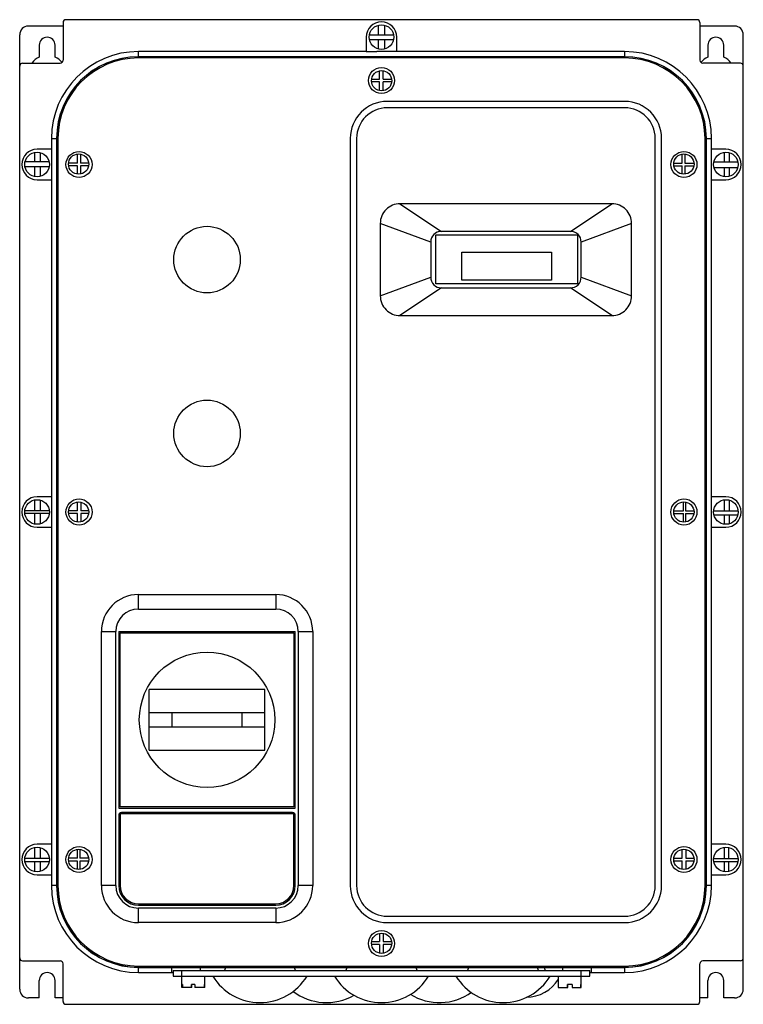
# Model space of a CAD drawing. Header units: millimetres. Extents: x 34 to 284, y 55 to 395.
import ezdxf

# ---------------------------------------------------------------- set-up
doc = ezdxf.new("R2010")
doc.units = ezdxf.units.MM
doc.header["$LTSCALE"] = 29.133641
doc.layers.get('0').update_dxf_attribs({"linetype": 'CONTINUOUS'})

msp = doc.modelspace()

# ---------------------------------------------------------------- linework, layer by layer
at = {"color": 7, "linetype": 'Continuous'}
for p, q in [((267.55, 394.56), (49.55, 394.56)), ((48.55, 392.36), (36.55, 392.36)), ((48.55, 393.56), (48.55, 380.56)), ((157.52, 389.39), (157.52, 392.68)), ((159.69, 389.39), (159.69, 392.66)), ((268.55, 393.56), (268.55, 380.56)), ((280.55, 392.36), (268.55, 392.36)), ((33.55, 59.76), (33.55, 389.36)), ((153.3, 388.56), (153.3, 383.56)), ((154.39, 389.39), (162.72, 389.39)), ((162.7, 387.64), (154.41, 387.64)), ((157.52, 384.44), (157.52, 387.64)), ((159.69, 384.47), (159.69, 387.64)), ((163.8, 383.55), (163.8, 388.56)), ((283.55, 59.76), (283.55, 389.36)), ((40.3, 385.76), (40.3, 381.65)), ((45.8, 381.65), (45.8, 385.76)), ((271.3, 385.76), (271.3, 381.65)), ((276.8, 381.65), (276.8, 385.76)), ((74.55, 381.79), (74.55, 383.56)), ((153.3, 383.56), (74.55, 383.56)), ((242.55, 381.79), (74.55, 381.79)), ((74.55, 381.34), (74.55, 381.77)), ((242.55, 381.77), (74.55, 381.77)), ((242.55, 381.34), (74.55, 381.34)), ((153.3, 383.56), (156.95, 383.56)), ((163.8, 383.55), (156.95, 383.55)), ((242.55, 383.56), (163.8, 383.56)), ((242.55, 383.56), (242.55, 381.79)), ((242.55, 381.77), (242.55, 381.34)), ((34.55, 379.56), (47.55, 379.56)), ((282.55, 379.56), (269.55, 379.56)), ((155.15, 374.04), (157.87, 374.04)), ((157.87, 374.04), (157.87, 376.91)), ((159.14, 374.04), (159.14, 376.95)), ((159.14, 374.04), (162.06, 374.04)), ((157.87, 373.07), (155.13, 373.07)), ((157.87, 370.07), (157.87, 373.07)), ((159.14, 370.03), (159.14, 373.07)), ((162.08, 373.07), (159.14, 373.07)), ((242.55, 366.34), (160.55, 366.34)), ((242.55, 364.14), (160.55, 364.14)), ((44.55, 353.56), (44.55, 349.81)), ((44.55, 353.56), (46.33, 353.56)), ((46.33, 353.56), (46.33, 95.56)), ((46.35, 353.56), (46.35, 95.56)), ((46.35, 353.56), (46.78, 353.56)), ((46.78, 353.56), (46.78, 95.56)), ((147.77, 353.56), (147.77, 95.56)), ((149.97, 353.56), (149.97, 95.56)), ((253.13, 95.56), (253.13, 353.56)), ((255.33, 95.56), (255.33, 353.56)), ((270.33, 95.56), (270.33, 353.56)), ((270.33, 353.56), (270.76, 353.56)), ((270.76, 95.56), (270.76, 353.56)), ((270.78, 95.56), (270.78, 353.56)), ((270.78, 353.56), (272.55, 353.56)), ((272.55, 349.81), (272.55, 353.56)), ((38.74, 345.52), (38.74, 348.73)), ((44.56, 349.81), (39.55, 349.81)), ((40.6, 348.68), (40.6, 345.52)), ((44.56, 349.81), (44.56, 339.31)), ((53.56, 345.06), (53.56, 348.19)), ((54.52, 348.16), (54.52, 345.06)), ((262.41, 345.06), (262.41, 348.16)), ((263.32, 348.2), (263.32, 345.06)), ((272.55, 339.31), (272.55, 349.81)), ((277.55, 349.81), (272.55, 349.81)), ((277.06, 345.52), (277.06, 348.78)), ((278.62, 348.68), (278.62, 345.52)), ((43.73, 343.77), (35.38, 343.77)), ((43.69, 345.52), (35.41, 345.52)), ((38.74, 340.39), (38.74, 343.77)), ((40.6, 343.77), (40.6, 340.44)), ((53.56, 345.06), (50.44, 345.06)), ((53.56, 344.12), (50.47, 344.12)), ((53.56, 341.23), (53.56, 344.12)), ((57.4, 345.06), (54.52, 345.06)), ((54.52, 344.12), (54.52, 341.26)), ((57.37, 344.12), (54.52, 344.12)), ((259.55, 345.06), (262.41, 345.06)), ((259.58, 344.1), (262.41, 344.1)), ((262.41, 341.26), (262.41, 344.1)), ((263.32, 345.06), (266.51, 345.06)), ((263.32, 344.1), (263.32, 341.22)), ((263.32, 344.1), (266.48, 344.1)), ((273.41, 345.52), (281.69, 345.52)), ((273.42, 343.57), (281.69, 343.57)), ((277.06, 340.34), (277.06, 343.57)), ((278.62, 343.57), (278.62, 340.45)), ((39.55, 339.31), (44.56, 339.31)), ((44.55, 339.31), (44.55, 229.81)), ((272.55, 229.81), (272.55, 339.31)), ((272.55, 339.31), (277.55, 339.31)), ((164.94, 331.02), (179.27, 321.46)), ((238.17, 331.02), (164.94, 331.02)), ((223.83, 321.46), (238.17, 331.02)), ((158.13, 324.22), (158.13, 299.21)), ((175.55, 317.74), (158.13, 324.22)), ((244.98, 324.22), (227.55, 317.74)), ((244.98, 299.21), (244.98, 324.22)), ((177.3, 303.31), (177.3, 320.26)), ((177.3, 320.26), (226.3, 320.26)), ((223.83, 321.46), (179.27, 321.46)), ((226.3, 320.26), (226.3, 303.31)), ((175.55, 317.74), (175.55, 305.68)), ((227.55, 305.68), (227.55, 317.74)), ((186.3, 304.66), (186.3, 314.26)), ((186.3, 314.26), (217.3, 314.26)), ((217.3, 314.26), (217.3, 304.66)), ((158.13, 299.21), (175.55, 305.68)), ((226.3, 303.31), (177.3, 303.31)), ((217.3, 304.66), (186.3, 304.66)), ((227.55, 305.68), (244.98, 299.21)), ((179.27, 301.96), (164.94, 292.4)), ((179.27, 301.96), (223.83, 301.96)), ((238.17, 292.4), (223.83, 301.96)), ((164.94, 292.4), (238.17, 292.4)), ((38.74, 224.94), (38.74, 228.73)), ((44.56, 229.81), (39.55, 229.81)), ((40.68, 228.66), (40.68, 224.94)), ((44.56, 229.81), (44.56, 219.31)), ((53.56, 225.02), (53.56, 228.05)), ((54.63, 227.99), (54.63, 225.02)), ((262.84, 225.02), (262.84, 228.06)), ((263.59, 228.02), (263.59, 225.02)), ((277.55, 229.81), (272.55, 229.81)), ((272.55, 219.31), (272.55, 229.81)), ((277.06, 224.94), (277.06, 228.78)), ((278.72, 228.65), (278.72, 224.94)), ((43.79, 224.94), (35.32, 224.94)), ((53.56, 225.02), (50.45, 225.02)), ((57.39, 225.02), (54.63, 225.02)), ((259.56, 225.02), (262.84, 225.02)), ((263.59, 225.02), (266.5, 225.02)), ((273.32, 224.94), (281.79, 224.94)), ((43.77, 224.05), (35.34, 224.05)), ((38.74, 220.39), (38.74, 224.05)), ((40.68, 224.05), (40.68, 220.46)), ((53.56, 224.04), (50.46, 224.04)), ((53.56, 221.08), (53.56, 224.04)), ((54.63, 224.04), (54.63, 221.14)), ((57.38, 224.04), (54.63, 224.04)), ((259.57, 224.06), (262.84, 224.06)), ((262.84, 221.07), (262.84, 224.06)), ((263.59, 224.06), (266.49, 224.06)), ((263.59, 224.06), (263.59, 221.11)), ((273.42, 223.58), (281.69, 223.58)), ((277.06, 220.34), (277.06, 223.58)), ((278.72, 223.58), (278.72, 220.47)), ((39.55, 219.31), (44.56, 219.31)), ((44.55, 219.31), (44.55, 109.81)), ((272.55, 219.31), (277.55, 219.31)), ((272.55, 109.81), (272.55, 219.31)), ((74.56, 191.06), (74.56, 196.06)), ((74.56, 196.06), (122, 196.06)), ((122, 196.06), (122, 191.06)), ((74.56, 191.06), (122, 191.06)), ((61.78, 95.56), (61.78, 183.28)), ((61.78, 183.28), (66.78, 183.28)), ((66.78, 95.56), (66.78, 183.28)), ((67.78, 183.28), (67.78, 122.28)), ((67.78, 183.28), (128.78, 183.28)), ((68.28, 122.78), (68.28, 182.78)), ((68.28, 182.78), (128.28, 182.78)), ((128.28, 182.78), (128.28, 122.78)), ((128.78, 122.28), (128.78, 183.28)), ((129.78, 183.28), (134.78, 183.28)), ((129.78, 183.28), (129.78, 95.56)), ((134.78, 183.28), (134.78, 95.56)), ((78.28, 142.28), (78.28, 163.28)), ((118.28, 163.28), (78.28, 163.28)), ((118.28, 142.28), (118.28, 163.28)), ((78.28, 155.28), (118.28, 155.28)), ((86.28, 150.28), (86.28, 155.28)), ((110.28, 155.28), (110.28, 150.28)), ((118.28, 150.28), (78.28, 150.28)), ((78.28, 142.28), (118.28, 142.28)), ((128.28, 122.78), (68.28, 122.78)), ((67.78, 122.28), (128.78, 122.28)), ((67.78, 119.78), (67.78, 95.56)), ((128.28, 120.28), (68.28, 120.28)), ((68.28, 120.28), (68.28, 95.58)), ((127.78, 120.78), (68.78, 120.78)), ((128.28, 95.58), (128.28, 120.28)), ((128.78, 95.56), (128.78, 119.78)), ((44.56, 109.81), (39.55, 109.81)), ((44.56, 109.81), (44.56, 99.31)), ((277.55, 109.81), (272.55, 109.81)), ((272.55, 99.31), (272.55, 109.81)), ((38.74, 104.9), (38.74, 108.73)), ((40.58, 108.69), (40.58, 104.9)), ((53.56, 105.04), (53.56, 108.08)), ((54.31, 108.08), (54.31, 105.04)), ((262.41, 105.04), (262.41, 108.04)), ((263.73, 108.03), (263.73, 105.04)), ((277.06, 104.9), (277.06, 108.78)), ((278.42, 108.72), (278.42, 104.9)), ((43.79, 104.9), (35.32, 104.9)), ((43.73, 103.76), (35.38, 103.76)), ((38.74, 100.39), (38.74, 103.76)), ((40.58, 103.76), (40.58, 100.44)), ((53.56, 105.04), (50.45, 105.04)), ((53.56, 104.03), (50.47, 104.03)), ((53.56, 101.12), (53.56, 104.03)), ((57.39, 105.04), (54.31, 105.04)), ((57.37, 104.03), (54.31, 104.03)), ((54.31, 104.03), (54.31, 101.12)), ((259.56, 105.04), (262.41, 105.04)), ((259.57, 104.08), (262.41, 104.08)), ((262.41, 101.15), (262.41, 104.08)), ((263.73, 105.04), (266.5, 105.04)), ((263.73, 104.08), (266.49, 104.08)), ((263.73, 104.08), (263.73, 101.17)), ((273.32, 104.9), (281.79, 104.9)), ((273.37, 103.82), (281.74, 103.82)), ((277.06, 100.34), (277.06, 103.82)), ((278.42, 103.82), (278.42, 100.4)), ((39.55, 99.31), (44.56, 99.31)), ((44.55, 99.31), (44.55, 95.56)), ((272.55, 99.31), (277.55, 99.31)), ((272.55, 95.56), (272.55, 99.31)), ((46.33, 95.56), (44.55, 95.56)), ((46.78, 95.56), (46.35, 95.56)), ((66.78, 95.56), (61.78, 95.56)), ((134.78, 95.56), (129.78, 95.56)), ((270.76, 95.56), (270.33, 95.56)), ((272.55, 95.56), (270.78, 95.56)), ((74.56, 88.78), (122, 88.78)), ((74.58, 89.28), (121.98, 89.28)), ((122, 87.78), (74.56, 87.78)), ((74.56, 82.78), (74.56, 87.78)), ((122, 87.78), (122, 82.78)), ((122, 82.78), (74.56, 82.78)), ((160.55, 84.98), (242.55, 84.98)), ((160.55, 82.78), (242.55, 82.78)), ((157.87, 79.06), (157.87, 76.22)), ((159.18, 79.09), (159.18, 76.22)), ((157.87, 75.21), (155.13, 75.21)), ((155.15, 76.22), (157.87, 76.22)), ((157.87, 75.21), (157.87, 72.22)), ((159.18, 76.22), (162.06, 76.22)), ((162.08, 75.21), (159.18, 75.21)), ((159.18, 75.21), (159.18, 72.19)), ((34.55, 69.56), (47.55, 69.56)), ((48.55, 55.56), (48.55, 68.56)), ((268.55, 55.56), (268.55, 68.56)), ((282.55, 69.56), (269.55, 69.56)), ((74.55, 67.78), (242.55, 67.78)), ((74.55, 67.35), (74.55, 67.78)), ((74.55, 67.35), (242.55, 67.35)), ((74.55, 67.33), (242.55, 67.33)), ((74.55, 65.56), (74.55, 67.33)), ((74.55, 65.56), (86.55, 65.56)), ((86.05, 67.28), (231.05, 67.28)), ((86.05, 67.28), (86.05, 65.83)), ((86.55, 66.29), (230.55, 66.29)), ((86.55, 66.29), (86.55, 64.29)), ((89.55, 60.39), (89.55, 66.29)), ((96.05, 66.29), (96.05, 67.28)), ((104.63, 67.28), (104.27, 66.29)), ((128.84, 66.29), (128.48, 67.28)), ((146.63, 67.28), (146.27, 66.29)), ((170.84, 66.29), (170.48, 67.28)), ((188.63, 67.28), (188.27, 66.29)), ((212.84, 66.29), (212.48, 67.28)), ((214.73, 67.28), (215.09, 66.29)), ((221.05, 67.28), (221.05, 66.29)), ((227.55, 60.39), (227.55, 66.29)), ((230.55, 64.29), (230.55, 66.29)), ((230.55, 65.56), (242.55, 65.56)), ((231.05, 65.83), (231.05, 67.28)), ((242.55, 67.78), (242.55, 67.35)), ((242.55, 67.33), (242.55, 65.56)), ((40.3, 56.76), (40.3, 62.76)), ((45.8, 56.76), (45.8, 62.76)), ((86.55, 64.29), (230.55, 64.29)), ((89.75, 61.39), (89.55, 61.39)), ((89.75, 61.39), (89.75, 60.39)), ((94.09, 61.39), (92.86, 61.39)), ((92.86, 60.39), (92.86, 61.39)), ((92.98, 60.39), (92.98, 61.39)), ((94.09, 61.39), (94.09, 60.39)), ((97.55, 61.39), (97.36, 61.39)), ((97.36, 60.39), (97.36, 61.39)), ((97.55, 60.39), (97.55, 64.29)), ((219.55, 64.29), (219.55, 60.39)), ((219.64, 61.39), (219.55, 61.39)), ((219.64, 61.39), (219.64, 60.39)), ((224.46, 61.39), (222.76, 61.39)), ((222.76, 60.39), (222.76, 61.39)), ((222.95, 60.39), (222.95, 61.39)), ((224.46, 61.39), (224.46, 60.39)), ((227.55, 61.39), (227.47, 61.39)), ((227.47, 60.39), (227.47, 61.39)), ((271.3, 56.76), (271.3, 62.76)), ((276.8, 56.76), (276.8, 62.76)), ((92.98, 60.39), (89.55, 60.39)), ((97.55, 60.39), (94.09, 60.39)), ((219.55, 60.39), (222.95, 60.39)), ((224.46, 60.39), (227.55, 60.39)), ((40.3, 56.76), (36.55, 56.76)), ((48.55, 56.76), (45.8, 56.76)), ((49.55, 54.56), (267.55, 54.56)), ((271.3, 56.76), (268.55, 56.76)), ((280.55, 56.76), (276.8, 56.76))]:
    msp.add_line(p, q, dxfattribs=at)
for centre, radius in [((158.55, 388.56), 4.25), ((158.55, 373.56), 4.5), ((158.61, 373.49), 3.5), ((39.55, 344.56), 4.25), ((54.05, 344.56), 4.5), ((53.92, 344.71), 3.5), ((263.05, 344.56), 4.5), ((263.03, 344.71), 3.5), ((277.55, 344.56), 4.25), ((98.28, 311.71), 11.5), ((98.28, 251.71), 11.5), ((39.55, 224.56), 4.25), ((54.05, 224.56), 4.5), ((53.92, 224.56), 3.5), ((263.05, 224.56), 4.5), ((263.03, 224.56), 3.5), ((277.55, 224.56), 4.25), ((98.28, 152.78), 23.39), ((39.55, 104.56), 4.25), ((54.05, 104.56), 4.5), ((263.05, 104.56), 4.5), ((277.55, 104.56), 4.25), ((53.92, 104.6), 3.5), ((263.03, 104.6), 3.5), ((158.55, 75.56), 4.5), ((158.61, 75.64), 3.5)]:
    msp.add_circle(centre, radius, dxfattribs=at)
for centre, radius, start, end in [((49.55, 393.56), 1, 90, 180), ((267.55, 393.56), 1, 0, 90), ((36.55, 389.36), 3, 90, 180), ((158.55, 388.56), 5.25, 0, 180), ((280.55, 389.36), 3, 0, 90), ((43.05, 385.76), 2.75, 0, 180), ((274.05, 385.76), 2.75, 0, 180), ((43.05, 375.76), 6.5, 115.029, 143.3711), ((74.55, 353.56), 30, 90, 180), ((43.05, 375.76), 6.5, 39.0302, 64.971), ((74.55, 353.56), 28.23, 90, 180), ((74.55, 353.56), 28.21, 90, 180), ((74.55, 353.56), 27.78, 90, 180), ((242.55, 353.56), 30, 0, 90), ((242.55, 353.56), 28.23, 0, 90), ((242.55, 353.56), 28.21, 0, 90), ((242.55, 353.56), 27.78, 0, 90), ((274.05, 375.76), 6.5, 115.029, 140.9698), ((274.05, 375.76), 6.5, 36.6289, 64.971), ((34.55, 378.56), 1, 90, 180), ((47.55, 380.56), 1, 270, 360), ((269.55, 380.56), 1, 180, 270), ((282.55, 378.56), 1, 0, 90), ((160.55, 353.56), 12.78, 90, 180), ((160.55, 353.56), 10.58, 90, 180), ((242.55, 353.56), 12.78, 0, 90), ((242.55, 353.56), 10.58, 0, 90), ((39.55, 344.56), 5.25, 90, 270), ((277.55, 344.56), 5.25, 270, 90), ((179.27, 317.74), 3.72, 90, 180), ((223.83, 317.74), 3.72, 0, 90), ((179.27, 305.68), 3.72, 180, 270), ((223.83, 305.68), 3.72, 270, 360), ((39.55, 224.56), 5.25, 90, 270), ((277.55, 224.56), 5.25, 270, 90), ((74.56, 183.28), 12.78, 90, 180), ((122, 183.28), 12.78, 0, 90), ((74.56, 183.28), 7.78, 90, 180), ((122, 183.28), 7.78, 0, 90), ((68.78, 119.78), 1, 90, 180), ((127.78, 119.78), 1, 0, 90), ((39.55, 104.56), 5.25, 90, 270), ((277.55, 104.56), 5.25, 270, 90), ((74.55, 95.56), 30, 180, 270), ((74.55, 95.56), 28.23, 180, 270), ((74.55, 95.56), 28.21, 180, 270), ((74.55, 95.56), 27.78, 180, 270), ((74.56, 95.56), 12.78, 180, 270), ((74.56, 95.56), 7.78, 180, 270), ((74.56, 95.56), 6.78, 180, 270), ((74.58, 95.58), 6.3, 180, 270), ((121.98, 95.58), 6.3, 270, 360), ((122, 95.56), 12.78, 270, 360), ((122, 95.56), 7.78, 270, 360), ((122, 95.56), 6.78, 270, 360), ((160.55, 95.56), 12.78, 180, 270), ((160.55, 95.56), 10.58, 180, 270), ((242.55, 95.56), 30, 270, 360), ((242.55, 95.56), 28.23, 270, 360), ((242.55, 95.56), 28.21, 270, 360), ((242.55, 95.56), 27.78, 270, 360), ((242.55, 95.56), 12.78, 270, 360), ((242.55, 95.56), 10.58, 270, 360), ((34.55, 70.56), 1, 180, 270), ((47.55, 68.56), 1, 0, 90), ((269.55, 68.56), 1, 90, 180), ((282.55, 70.56), 1, 270, 360), ((43.05, 62.76), 2.75, 0, 180), ((274.05, 62.76), 2.75, 0, 180), ((116.55, 74.25), 19.08, 211.4756, 328.5244), ((158.55, 74.25), 19.08, 211.4756, 328.5244), ((200.55, 74.25), 19.08, 211.4756, 328.5244), ((208.55, 70.1), 13.05, 270.0676, 328.4631), ((36.55, 59.76), 3, 180, 270), ((139.55, 74.25), 19.08, 232.5775, 299.9216), ((178.55, 74.25), 19.08, 238.2032, 305.5473), ((280.55, 59.76), 3, 270, 360), ((49.55, 55.56), 1, 180, 270), ((267.55, 55.56), 1, 270, 360)]:
    msp.add_arc(centre, radius, start, end, dxfattribs=at)
for centre, start_param, end_param in [((96.05, 65.83), 3.141593, 3.335537), ((221.05, 65.83), -0.193942, 0)]:
    msp.add_ellipse(centre, major_axis=(10, 0), ratio=0.017455, start_param=start_param, end_param=end_param, dxfattribs=at)
for points, knots in [([(164.95, 331.02), (164.06, 331.02), (162.27, 330.66), (160, 329.16), (158.49, 326.88), (158.13, 325.09), (158.13, 324.2)], [0, 0, 0, 0, 0.250011, 0.499999, 0.749994, 1, 1, 1, 1]), ([(244.98, 324.2), (244.98, 325.09), (244.62, 326.88), (243.11, 329.16), (240.83, 330.66), (239.04, 331.02), (238.16, 331.02)], [0, 0, 0, 0, 0.250006, 0.500001, 0.749989, 1, 1, 1, 1]), ([(158.13, 299.22), (158.13, 298.33), (158.49, 296.54), (160, 294.27), (162.27, 292.76), (164.06, 292.4), (164.95, 292.4)], [0, 0, 0, 0, 0.250006, 0.500001, 0.749989, 1, 1, 1, 1]), ([(238.16, 292.4), (239.04, 292.4), (240.83, 292.76), (243.11, 294.27), (244.62, 296.54), (244.98, 298.33), (244.98, 299.22)], [0, 0, 0, 0, 0.250011, 0.499999, 0.749994, 1, 1, 1, 1])]:
    msp.add_open_spline(points, degree=3, knots=knots, dxfattribs=at)

doc.saveas('drawing.dxf')
